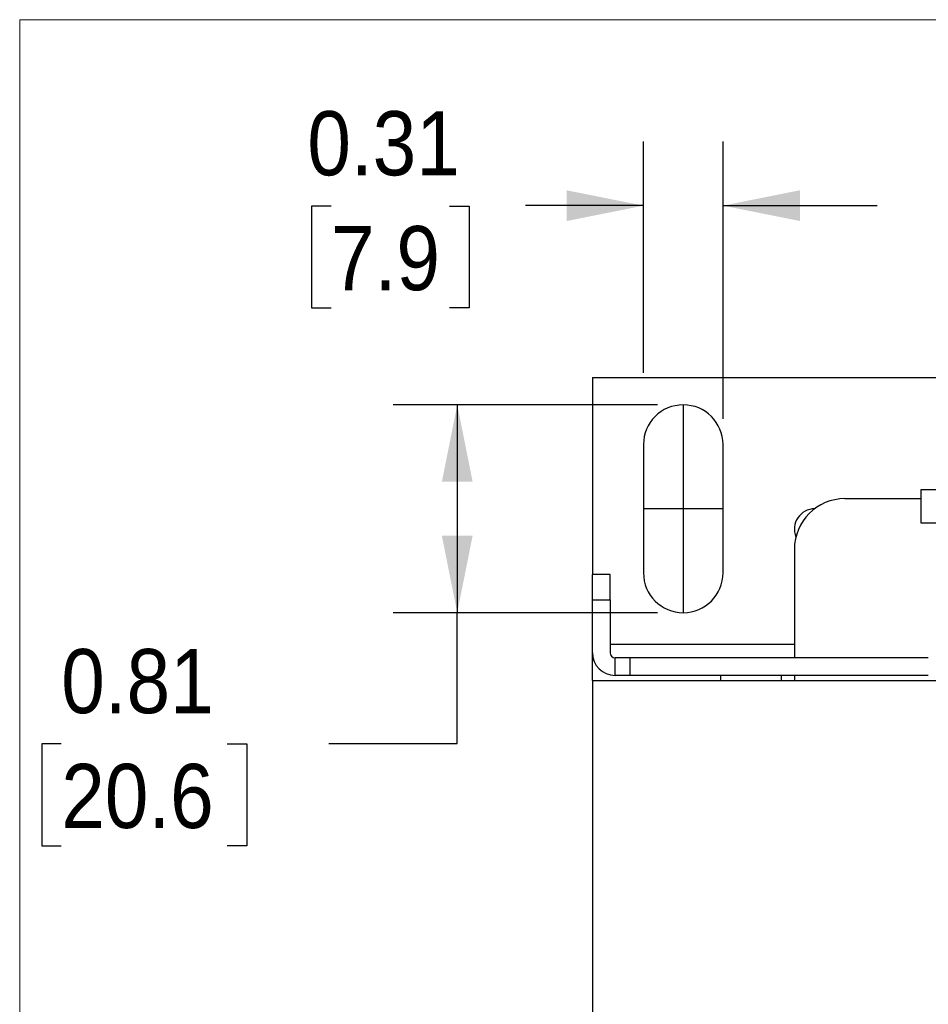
# Model space of a CAD drawing. Header units: inches. Extents: x 0 to 22, y 0 to 17.
# Tile 20 of 33: x 0 to 3.5, y 13.2 to 17. Entities that reach past the tile are written whole.
import ezdxf

# ---------------------------------------------------------------- set-up
doc = ezdxf.new("R2010")
doc.units = ezdxf.units.IN
doc.header["$LTSCALE"] = 2
doc.header["$MEASUREMENT"] = 0
doc.linetypes.add('SLD-Center', pattern=[0.75, 0.6, -0.05, 0.05, -0.05])
doc.linetypes.add('SLD-Solid', pattern=[0])
doc.layers.add('CENTER', color=40, linetype='SLD-Center')
doc.layers.add('SLD-DEFPOINTS', color=7, linetype='Continuous')
doc.layers.add('DIMENSIONS', color=140, linetype='SLD-Solid', lineweight=25)
doc.styles.add('SLDTEXTSTYLE0', font='GOTHIC.TTF', dxfattribs={"width": 0.913})
doc.dimstyles.new('SLDDIMSTYLE2', dxfattribs={"dimtxt": 0.25, "dimasz": 0.3, "dimexe": 0, "dimexo": 0.0625, "dimgap": 0.0625, "dimtad": 0, "dimtih": 1, "dimtoh": 1, "dimrnd": 1e-09, "dimdsep": 46, "dimtxsty": 'SLDTEXTSTYLE0', "dimsah": 1, "dimcen": 0.09, "dimadec": 0, "dimazin": 2, "dimtfac": 1, "dimtofl": 0, "dimtmove": 0, "dimatfit": 3, "dimfxl": 0, "dimfrac": 2, "dimtolj": 1, "dimtzin": 12, "dimarcsym": 0})
doc.dimstyles.new('SLDDIMSTYLE3', dxfattribs={"dimtxt": 0.25, "dimasz": 0.3, "dimexe": 0, "dimexo": 0.0625, "dimgap": 0.0625, "dimtad": 0, "dimtih": 1, "dimtoh": 1, "dimrnd": 1e-09, "dimdsep": 46, "dimtxsty": 'SLDTEXTSTYLE0', "dimsah": 1, "dimcen": 0.09, "dimadec": 0, "dimazin": 2, "dimtfac": 1, "dimtmove": 0, "dimatfit": 0, "dimfxl": 0, "dimfrac": 2, "dimtolj": 1, "dimtzin": 12, "dimarcsym": 0})

# ---------------------------------------------------------------- blocks, each defined once
blk = doc.blocks.new('Block2')
at = {"color": 7, "linetype": 'SLD-Solid', "lineweight": 18}
for p in [(22.0002, 17.0002), (0.0002, 0.0002)]:
    blk.add_line(p, (0.0002, 17.0002), dxfattribs=at)
blk = doc.blocks.new('_D_4')
at = {"layer": 'DIMENSIONS'}
for p, q in [((2.4863, 15.4989), (1.4554, 15.4989)), ((1.7054, 15.4989), (1.7054, 14.6889)), ((2.4863, 14.6889), (1.4554, 14.6889)), ((1.7054, 14.1789), (1.7054, 14.6889)), ((0.1621, 14.177), (0.086, 14.177)), ((0.086, 14.177), (0.086, 13.7801)), ((0.8087, 14.177), (0.8848, 14.177)), ((0.8848, 14.177), (0.8848, 13.7801)), ((1.2054, 14.1789), (1.7054, 14.1789)), ((0.086, 13.7801), (0.1621, 13.7801)), ((0.8848, 13.7801), (0.8087, 13.7801))]:
    blk.add_line(p, q, dxfattribs=at)
for points in [[(1.7054, 15.4989), (1.6454, 15.1989), (1.7654, 15.1989)], [(1.7054, 14.6889), (1.7654, 14.9889), (1.6454, 14.9889)]]:
    blk.add_solid(points, dxfattribs=at)
at = {"layer": 'DIMENSIONS', "char_height": 0.25, "attachment_point": 1, "style": 'SLDTEXTSTYLE0'}
for s, insert in [('0.81', (0.1621, 14.5471)), ('20.6', (0.1621, 14.0995))]:
    blk.add_mtext(s, dxfattribs=dict(at, insert=insert))
blk = doc.blocks.new('_D_7')
at = {"layer": 'DIMENSIONS'}
for p, q in [((2.4313, 15.6239), (2.4313, 16.5254)), ((2.7413, 15.4439), (2.7413, 16.5254)), ((1.2137, 16.2735), (1.1375, 16.2735)), ((1.1375, 16.2735), (1.1375, 15.8766)), ((1.6755, 16.2735), (1.7517, 16.2735)), ((1.7517, 16.2735), (1.7517, 15.8766)), ((2.4313, 16.2754), (1.9709, 16.2754)), ((2.7413, 16.2754), (3.3413, 16.2754)), ((1.1375, 15.8766), (1.2137, 15.8766)), ((1.7517, 15.8766), (1.6755, 15.8766))]:
    blk.add_line(p, q, dxfattribs=at)
for points in [[(2.4313, 16.2754), (2.1313, 16.3354), (2.1313, 16.2154)], [(2.7413, 16.2754), (3.0413, 16.2154), (3.0413, 16.3354)]]:
    blk.add_solid(points, dxfattribs=at)
at = {"layer": 'DIMENSIONS', "char_height": 0.25, "attachment_point": 1, "style": 'SLDTEXTSTYLE0'}
for s, insert in [('0.31', (1.1213, 16.6436)), ('7.9', (1.2137, 16.1959))]:
    blk.add_mtext(s, dxfattribs=dict(at, insert=insert))

msp = doc.modelspace()

# ---------------------------------------------------------------- linework, layer by layer
for p, q in [((2.232, 15.6057), (3.5903, 15.6057)), ((2.232, 15.6057), (2.232, 14.838)), ((2.4313, 15.3439), (2.4313, 14.8439)), ((2.7413, 14.8439), (2.7413, 15.3439)), ((3.5706, 15.1677), (3.5115, 15.1677)), ((3.5115, 15.1677), (3.5115, 15.0397)), ((3.5115, 15.1332), (3.2162, 15.1332)), ((3.5115, 15.0397), (3.5706, 15.0397)), ((3.0194, 14.9364), (3.0194, 14.5131)), ((2.3009, 14.838), (2.232, 14.838)), ((2.232, 14.7395), (2.232, 14.838)), ((2.3009, 14.7395), (2.3009, 14.838)), ((2.232, 14.7395), (2.3009, 14.7395)), ((2.232, 14.5328), (2.232, 14.7395)), ((2.3009, 14.7395), (2.3009, 14.5328)), ((2.3009, 14.5658), (3.0194, 14.5658)), ((2.232, 14.5033), (2.232, 14.5328)), ((2.3206, 14.4442), (2.3206, 14.5131)), ((2.3796, 14.5131), (2.3206, 14.5131)), ((2.3796, 14.4442), (2.3796, 14.5131)), ((3.5411, 14.5131), (2.3796, 14.5131)), ((2.2371, 14.5033), (2.232, 14.5033)), ((2.232, 14.4246), (2.232, 14.5033)), ((2.3796, 14.4442), (2.3206, 14.4442)), ((3.5411, 14.4442), (2.3796, 14.4442)), ((2.732, 14.4246), (2.732, 14.4442)), ((2.9682, 14.4442), (2.9682, 14.4246)), ((3.0194, 14.4442), (3.0194, 14.4246)), ((2.232, 14.4246), (3.7576, 14.4246)), ((2.232, 14.4246), (2.232, 12.0624))]:
    msp.add_line(p, q)
for centre, radius, start, end in [((2.5863, 15.3439), 0.155, 0, 180), ((3.2162, 14.9364), 0.1969, 90, 180), ((3.0981, 15.0151), 0.0787, 90, 202.6199), ((2.5863, 14.8439), 0.155, 180, 0), ((2.3206, 14.5328), 0.0886, 180, 270), ((2.3206, 14.5328), 0.0197, 180, 270)]:
    msp.add_arc(centre, radius, start, end)
at = {"layer": 'CENTER'}
for p, q in [((2.5863, 15.4989), (2.5863, 14.6889)), ((2.7413, 15.0939), (2.4313, 15.0939))]:
    msp.add_line(p, q, dxfattribs=at)

# ---------------------------------------------------------------- block references
at = {"layer": 'SLD-DEFPOINTS'}
msp.add_blockref('Block2', (0, 0), dxfattribs=at)

# ---------------------------------------------------------------- dimensions: what is measured, and where the dimension line sits
at = {"layer": 'DIMENSIONS'}
dim = msp.add_linear_dim(base=(2.4313, 16.2754), p1=(2.7413, 15.3439), p2=(2.4313, 15.3439), dimstyle='SLDDIMSTYLE3', dxfattribs=at)
dim.commit()
dim.dimension.update_dxf_attribs({"geometry": '_D_7', "text_midpoint": (1.4446, 16.2754), "dimtype": 160})
dim = msp.add_linear_dim(base=(1.7054, 14.6889), p1=(2.5863, 15.4989), p2=(2.5863, 14.6889), angle=90, dimstyle='SLDDIMSTYLE2', dxfattribs=at)
dim.commit()
dim.dimension.update_dxf_attribs({"geometry": '_D_4', "text_midpoint": (1.7054, 14.1789), "dimtype": 160})

doc.saveas('drawing.dxf')
